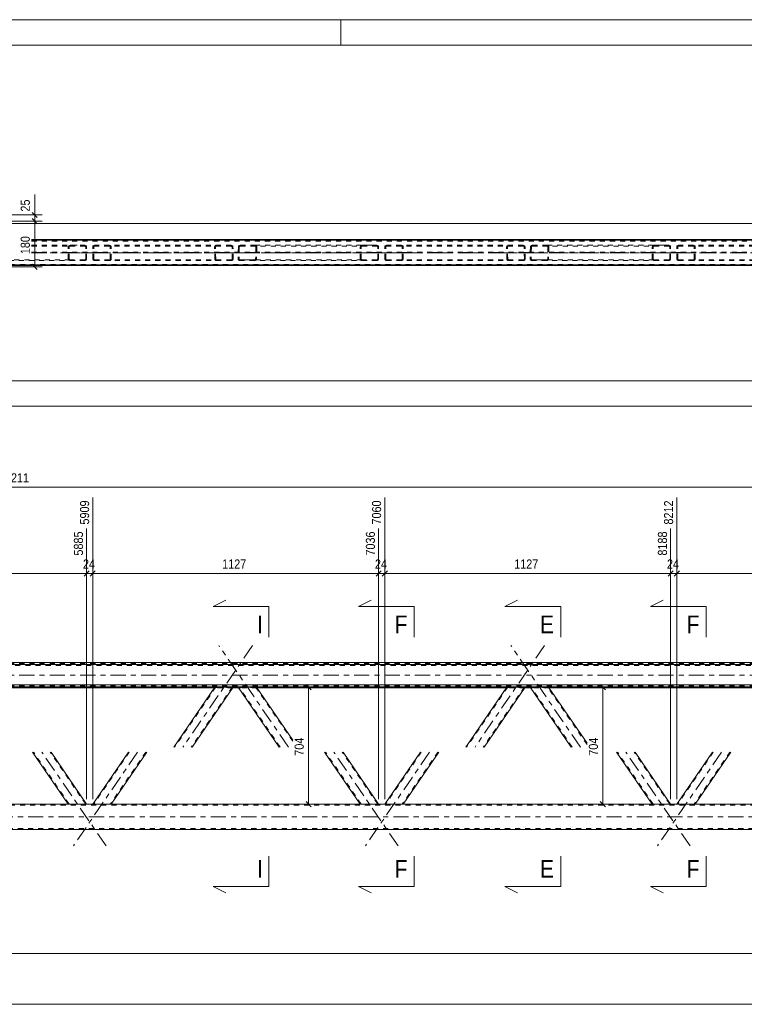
# Model space of a CAD drawing. Header units: millimetres. Extents: x 0 to 914, y 0 to 420.
# Tile 7 of 10: x 431 to 574, y 226 to 420. Entities that reach past the tile are written whole.
import ezdxf

# ---------------------------------------------------------------- set-up
doc = ezdxf.new("R2010")
doc.units = ezdxf.units.MM
for name, pattern in [('XKITLINE00', [0]), ('XKITLINE01', [4, 1, -1, 1, -1]), ('XKITLINE03', [6, 3, -1, 1, -1])]:
    doc.linetypes.add(name, pattern=pattern)
for name, color, linetype, lineweight in [('Arkusz rysunku', 3, 'Continuous', 0), ('Element', 2, 'Continuous', 0), ('Przekrój', 7, 'Continuous', 0), ('Wymiar', 4, 'Continuous', 0)]:
    doc.layers.add(name, color=color, linetype=linetype, lineweight=lineweight)
doc.styles.add('ARIAL', font='ARIAL.TTF')

msp = doc.modelspace()

# ---------------------------------------------------------------- linework, layer by layer
at = {"layer": 'Arkusz rysunku', "linetype": 'XKITLINE00', "lineweight": 0}
for p, q in [((914, 420), (0, 420)), ((494, 415), (494, 420)), ((909, 415), (5, 415))]:
    msp.add_line(p, q, dxfattribs=at)
at = {"layer": 'Element', "linetype": 'XKITLINE00', "lineweight": 0}
for p, q in [((433.02, 376.63), (714.78, 376.63)), ((116.58, 371.64), (714.78, 371.64)), ((116.58, 371.62), (714.78, 371.62)), ((714.78, 371.5), (116.58, 371.5)), ((116.58, 371.48), (714.78, 371.48)), ((116.58, 293.17), (714.78, 293.17)), ((116.58, 292.77), (714.78, 292.77)), ((116.58, 288.78), (714.78, 288.78)), ((698.69, 288.38), (423.18, 288.38)), ((469.05, 288.22), (423.18, 288.22)), ((469.13, 288.33), (461.03, 276.51)), ((472.76, 288.33), (464.67, 276.51)), ((469.13, 288.33), (469.16, 288.34)), ((469.16, 288.34), (469.24, 288.34)), ((469.24, 288.34), (469.36, 288.34)), ((469.36, 288.34), (469.5, 288.34)), ((469.5, 288.34), (472.4, 288.34)), ((472.4, 288.34), (472.54, 288.34)), ((472.54, 288.34), (472.66, 288.34)), ((472.66, 288.34), (472.74, 288.34)), ((473.81, 288.22), (472.68, 288.22)), ((472.74, 288.34), (472.76, 288.33)), ((473.73, 288.33), (473.75, 288.34)), ((481.82, 276.51), (473.73, 288.33)), ((473.75, 288.34), (473.83, 288.34)), ((473.83, 288.34), (473.95, 288.34)), ((473.95, 288.34), (474.08, 288.34)), ((474.08, 288.34), (476.99, 288.34)), ((476.99, 288.34), (477.13, 288.34)), ((477.13, 288.34), (477.25, 288.34)), ((477.25, 288.34), (477.33, 288.34)), ((477.33, 288.34), (477.36, 288.33)), ((484.5, 277.9), (477.36, 288.33)), ((526.61, 288.22), (477.44, 288.22)), ((526.69, 288.33), (518.6, 276.51)), ((530.33, 288.33), (522.24, 276.51)), ((526.69, 288.33), (526.72, 288.34)), ((526.72, 288.34), (526.8, 288.34)), ((526.8, 288.34), (526.92, 288.34)), ((526.92, 288.34), (527.06, 288.34)), ((527.06, 288.34), (529.97, 288.34)), ((529.97, 288.34), (530.11, 288.34)), ((530.11, 288.34), (530.23, 288.34)), ((530.23, 288.34), (530.3, 288.34)), ((531.37, 288.22), (530.25, 288.22)), ((530.3, 288.34), (530.33, 288.33)), ((531.29, 288.33), (531.32, 288.34)), ((539.38, 276.51), (531.29, 288.33)), ((531.32, 288.34), (531.39, 288.34)), ((531.39, 288.34), (531.51, 288.34)), ((531.51, 288.34), (531.65, 288.34)), ((531.65, 288.34), (534.56, 288.34)), ((534.56, 288.34), (534.7, 288.34)), ((534.7, 288.34), (534.82, 288.34)), ((534.82, 288.34), (534.9, 288.34)), ((534.9, 288.34), (534.93, 288.33)), ((542.5, 277.27), (534.93, 288.33)), ((584.18, 288.22), (535.01, 288.22)), ((440.22, 265.26), (433.21, 275.51)), ((443.86, 265.26), (436.84, 275.51)), ((452.08, 275.51), (445.07, 265.26)), ((455.71, 275.51), (448.7, 265.26)), ((497.79, 265.26), (490.77, 275.51)), ((501.42, 265.26), (494.41, 275.51)), ((509.65, 275.51), (502.63, 265.26)), ((513.28, 275.51), (506.27, 265.26)), ((555.35, 265.26), (548.34, 275.51)), ((558.99, 265.26), (551.97, 275.51)), ((567.21, 275.51), (560.2, 265.26)), ((570.85, 275.51), (563.83, 265.26)), ((674.12, 265.26), (420.76, 265.26)), ((416.32, 260.26), (681.73, 260.26))]:
    msp.add_line(p, q, dxfattribs=at)
at = {"layer": 'Element', "linetype": 'XKITLINE01', "lineweight": 0}
for p, q in [((433.02, 376.62), (714.78, 376.62)), ((714.78, 376.5), (433.02, 376.5)), ((681.73, 376.49), (433.02, 376.49)), ((433.02, 376.48), (714.78, 376.48)), ((433.02, 376.29), (681.73, 376.29)), ((433.02, 375.49), (443.49, 375.49)), ((433.02, 375.34), (440.59, 375.34)), ((440.22, 375.19), (440.25, 375.3)), ((440.22, 372.79), (440.22, 375.19)), ((440.25, 375.3), (440.33, 375.4)), ((440.33, 375.4), (440.45, 375.46)), ((440.42, 375.24), (440.4, 375.19)), ((440.4, 372.79), (440.4, 375.19)), ((440.46, 375.29), (440.42, 375.24)), ((440.45, 375.46), (440.59, 375.49)), ((440.52, 375.32), (440.46, 375.29)), ((440.59, 375.34), (440.52, 375.32)), ((440.59, 375.49), (443.49, 375.49)), ((440.59, 375.34), (443.49, 375.34)), ((443.49, 375.49), (443.63, 375.46)), ((443.56, 375.32), (443.49, 375.34)), ((443.62, 375.29), (443.56, 375.32)), ((443.66, 375.24), (443.62, 375.29)), ((443.63, 375.46), (443.75, 375.4)), ((443.68, 375.19), (443.66, 375.24)), ((443.68, 372.79), (443.68, 375.19)), ((443.75, 375.4), (443.83, 375.3)), ((443.83, 375.3), (443.86, 375.19)), ((443.86, 372.79), (443.86, 375.19)), ((445.07, 375.19), (445.09, 375.3)), ((445.07, 372.79), (445.07, 375.19)), ((445.09, 375.3), (445.17, 375.4)), ((445.17, 375.4), (445.29, 375.46)), ((445.26, 375.24), (445.25, 375.19)), ((445.25, 372.79), (445.25, 375.19)), ((445.3, 375.29), (445.26, 375.24)), ((445.29, 375.46), (445.43, 375.49)), ((445.36, 375.32), (445.3, 375.29)), ((445.43, 375.34), (445.36, 375.32)), ((472.34, 375.49), (445.43, 375.49)), ((472.34, 375.34), (445.43, 375.34)), ((448.34, 375.49), (448.48, 375.46)), ((448.41, 375.32), (448.34, 375.34)), ((448.47, 375.29), (448.41, 375.32)), ((448.5, 375.24), (448.47, 375.29)), ((448.48, 375.46), (448.59, 375.4)), ((448.52, 375.19), (448.5, 375.24)), ((448.52, 372.79), (448.52, 375.19)), ((448.59, 375.4), (448.67, 375.3)), ((448.67, 375.3), (448.7, 375.19)), ((448.7, 372.79), (448.7, 375.19)), ((469.1, 375.3), (469.07, 375.19)), ((469.13, 372.79), (469.07, 375.19)), ((469.18, 375.4), (469.1, 375.3)), ((469.29, 375.46), (469.18, 375.4)), ((469.26, 375.19), (469.27, 375.24)), ((469.31, 372.79), (469.26, 375.19)), ((469.27, 375.24), (469.31, 375.29)), ((469.43, 375.49), (469.29, 375.46)), ((469.31, 375.29), (469.37, 375.32)), ((469.37, 375.32), (469.43, 375.34)), ((472.48, 375.46), (472.34, 375.49)), ((472.34, 375.34), (472.41, 375.32)), ((472.41, 375.32), (472.47, 375.29)), ((472.47, 375.29), (472.51, 375.24)), ((472.6, 375.4), (472.48, 375.46)), ((472.51, 375.24), (472.53, 375.19)), ((472.58, 372.79), (472.53, 375.19)), ((472.68, 375.3), (472.6, 375.4)), ((472.71, 375.19), (472.68, 375.3)), ((472.76, 372.79), (472.71, 375.19)), ((473.78, 375.19), (473.73, 372.79)), ((473.81, 375.3), (473.78, 375.19)), ((473.89, 375.4), (473.81, 375.3)), ((474.01, 375.46), (473.89, 375.4)), ((473.96, 375.19), (473.91, 372.79)), ((473.96, 375.19), (473.98, 375.24)), ((473.98, 375.24), (474.02, 375.29)), ((474.15, 375.49), (474.01, 375.46)), ((474.02, 375.29), (474.08, 375.33)), ((474.08, 375.33), (474.15, 375.34)), ((474.15, 375.49), (477.06, 375.49)), ((474.15, 375.34), (498.15, 375.34)), ((474.15, 375.34), (477.05, 375.34)), ((477.05, 375.34), (477.12, 375.33)), ((477.06, 375.49), (501.06, 375.49)), ((477.2, 375.46), (477.06, 375.49)), ((477.12, 375.33), (477.18, 375.29)), ((477.18, 375.29), (477.22, 375.24)), ((477.23, 375.19), (477.18, 372.79)), ((477.31, 375.4), (477.2, 375.46)), ((477.22, 375.24), (477.23, 375.19)), ((477.39, 375.3), (477.31, 375.4)), ((477.41, 375.19), (477.36, 372.79)), ((477.41, 375.19), (477.39, 375.3)), ((497.79, 375.19), (497.82, 375.3)), ((497.79, 372.79), (497.79, 375.19)), ((497.82, 375.3), (497.89, 375.4)), ((497.89, 375.4), (498.01, 375.46)), ((497.98, 375.24), (497.97, 375.19)), ((497.97, 372.79), (497.97, 375.19)), ((498.02, 375.29), (497.98, 375.24)), ((498.01, 375.46), (498.15, 375.49)), ((498.08, 375.32), (498.02, 375.29)), ((498.15, 375.34), (498.08, 375.32)), ((498.15, 375.49), (501.06, 375.49)), ((498.15, 375.34), (501.06, 375.34)), ((501.06, 375.49), (501.2, 375.46)), ((501.13, 375.32), (501.06, 375.34)), ((501.19, 375.29), (501.13, 375.32)), ((501.23, 375.24), (501.19, 375.29)), ((501.2, 375.46), (501.32, 375.4)), ((501.24, 375.19), (501.23, 375.24)), ((501.24, 372.79), (501.24, 375.19)), ((501.32, 375.4), (501.4, 375.3)), ((501.4, 375.3), (501.42, 375.19)), ((501.42, 372.79), (501.42, 375.19)), ((502.63, 375.19), (502.66, 375.3)), ((502.63, 372.79), (502.63, 375.19)), ((502.66, 375.3), (502.74, 375.4)), ((502.74, 375.4), (502.86, 375.46)), ((502.83, 375.24), (502.81, 375.19)), ((502.81, 372.79), (502.81, 375.19)), ((502.87, 375.29), (502.83, 375.24)), ((502.86, 375.46), (502.99, 375.49)), ((502.92, 375.32), (502.87, 375.29)), ((502.99, 375.34), (502.92, 375.32)), ((529.91, 375.49), (502.99, 375.49)), ((529.91, 375.34), (502.99, 375.34)), ((505.9, 375.49), (506.04, 375.46)), ((505.97, 375.32), (505.9, 375.34)), ((506.03, 375.29), (505.97, 375.32)), ((506.07, 375.24), (506.03, 375.29)), ((506.04, 375.46), (506.16, 375.4)), ((506.08, 375.19), (506.07, 375.24)), ((506.08, 372.79), (506.08, 375.19)), ((506.16, 375.4), (506.24, 375.3)), ((506.24, 375.3), (506.27, 375.19)), ((506.27, 372.79), (506.27, 375.19)), ((526.67, 375.3), (526.64, 375.19)), ((526.69, 372.79), (526.64, 375.19)), ((526.74, 375.4), (526.67, 375.3)), ((526.86, 375.46), (526.74, 375.4)), ((526.82, 375.19), (526.83, 375.24)), ((526.87, 372.79), (526.82, 375.19)), ((526.83, 375.24), (526.87, 375.29)), ((527, 375.49), (526.86, 375.46)), ((526.87, 375.29), (526.93, 375.32)), ((526.93, 375.32), (527, 375.34)), ((530.05, 375.46), (529.91, 375.49)), ((529.91, 375.34), (529.98, 375.32)), ((529.98, 375.32), (530.04, 375.29)), ((530.04, 375.29), (530.08, 375.24)), ((530.16, 375.4), (530.05, 375.46)), ((530.08, 375.24), (530.09, 375.19)), ((530.15, 372.79), (530.09, 375.19)), ((530.25, 375.3), (530.16, 375.4)), ((530.28, 375.19), (530.25, 375.3)), ((530.33, 372.79), (530.28, 375.19)), ((531.34, 375.19), (531.29, 372.79)), ((531.37, 375.3), (531.34, 375.19)), ((531.46, 375.4), (531.37, 375.3)), ((531.57, 375.46), (531.46, 375.4)), ((531.53, 375.19), (531.47, 372.79)), ((531.53, 375.19), (531.54, 375.24)), ((531.54, 375.24), (531.58, 375.29)), ((531.71, 375.49), (531.57, 375.46)), ((531.58, 375.29), (531.64, 375.33)), ((531.64, 375.33), (531.71, 375.34)), ((531.71, 375.49), (534.62, 375.49)), ((531.71, 375.34), (555.72, 375.34)), ((531.71, 375.34), (534.62, 375.34)), ((534.62, 375.49), (558.63, 375.49)), ((534.76, 375.46), (534.62, 375.49)), ((534.62, 375.34), (534.69, 375.33)), ((534.69, 375.33), (534.75, 375.29)), ((534.75, 375.29), (534.79, 375.24)), ((534.8, 375.19), (534.75, 372.79)), ((534.88, 375.4), (534.76, 375.46)), ((534.79, 375.24), (534.8, 375.19)), ((534.95, 375.3), (534.88, 375.4)), ((534.98, 375.19), (534.93, 372.79)), ((534.98, 375.19), (534.95, 375.3)), ((555.35, 375.19), (555.38, 375.3)), ((555.35, 372.79), (555.35, 375.19)), ((555.38, 375.3), (555.46, 375.4)), ((555.46, 375.4), (555.58, 375.46)), ((555.55, 375.24), (555.54, 375.19)), ((555.54, 372.79), (555.54, 375.19)), ((555.59, 375.29), (555.55, 375.24)), ((555.58, 375.46), (555.72, 375.49)), ((555.65, 375.32), (555.59, 375.29)), ((555.72, 375.34), (555.65, 375.32)), ((555.72, 375.49), (558.63, 375.49)), ((555.72, 375.34), (558.63, 375.34)), ((558.63, 375.49), (558.76, 375.46)), ((558.7, 375.32), (558.63, 375.34)), ((558.75, 375.29), (558.7, 375.32)), ((558.79, 375.24), (558.75, 375.29)), ((558.76, 375.46), (558.88, 375.4)), ((558.81, 375.19), (558.79, 375.24)), ((558.81, 372.79), (558.81, 375.19)), ((558.88, 375.4), (558.96, 375.3)), ((558.96, 375.3), (558.99, 375.19)), ((558.99, 372.79), (558.99, 375.19)), ((560.2, 375.19), (560.22, 375.3)), ((560.2, 372.79), (560.2, 375.19)), ((560.22, 375.3), (560.3, 375.4)), ((560.3, 375.4), (560.42, 375.46)), ((560.39, 375.24), (560.38, 375.19)), ((560.38, 372.79), (560.38, 375.19)), ((560.43, 375.29), (560.39, 375.24)), ((560.42, 375.46), (560.56, 375.49)), ((560.49, 375.32), (560.43, 375.29)), ((560.56, 375.34), (560.49, 375.32)), ((587.47, 375.49), (560.56, 375.49)), ((587.47, 375.34), (560.56, 375.34)), ((563.47, 375.49), (563.61, 375.46)), ((563.54, 375.32), (563.47, 375.34)), ((563.6, 375.29), (563.54, 375.32)), ((563.64, 375.24), (563.6, 375.29)), ((563.61, 375.46), (563.73, 375.4)), ((563.65, 375.19), (563.64, 375.24)), ((563.65, 372.79), (563.65, 375.19)), ((563.73, 375.4), (563.8, 375.3)), ((563.8, 375.3), (563.83, 375.19)), ((563.83, 372.79), (563.83, 375.19)), ((433.02, 374.14), (714.78, 374.14)), ((433.02, 373.98), (714.78, 373.98)), ((681.73, 371.69), (149.62, 371.69)), ((681.73, 371.49), (149.62, 371.49)), ((440.59, 372.64), (416.93, 372.64)), ((443.49, 372.49), (419.84, 372.49)), ((440.25, 372.67), (440.22, 372.79)), ((440.33, 372.57), (440.25, 372.67)), ((440.45, 372.51), (440.33, 372.57)), ((440.4, 372.79), (440.42, 372.73)), ((440.42, 372.73), (440.46, 372.68)), ((440.59, 372.49), (440.45, 372.51)), ((440.46, 372.68), (440.52, 372.65)), ((440.52, 372.65), (440.59, 372.64)), ((443.49, 372.64), (440.59, 372.64)), ((440.59, 372.49), (443.49, 372.49)), ((443.49, 372.64), (443.56, 372.65)), ((443.63, 372.51), (443.49, 372.49)), ((443.56, 372.65), (443.62, 372.68)), ((443.62, 372.68), (443.66, 372.73)), ((443.75, 372.57), (443.63, 372.51)), ((443.66, 372.73), (443.68, 372.79)), ((443.83, 372.67), (443.75, 372.57)), ((443.86, 372.79), (443.83, 372.67)), ((445.09, 372.67), (445.07, 372.79)), ((445.17, 372.57), (445.09, 372.67)), ((445.29, 372.51), (445.17, 372.57)), ((445.25, 372.79), (445.26, 372.73)), ((445.26, 372.73), (445.3, 372.68)), ((445.43, 372.49), (445.29, 372.51)), ((445.3, 372.68), (445.36, 372.65)), ((445.36, 372.65), (445.43, 372.64)), ((472.4, 372.64), (445.43, 372.64)), ((472.4, 372.49), (445.43, 372.49)), ((448.34, 372.64), (448.41, 372.65)), ((448.48, 372.51), (448.34, 372.49)), ((448.41, 372.65), (448.47, 372.68)), ((448.47, 372.68), (448.5, 372.73)), ((448.59, 372.57), (448.48, 372.51)), ((448.5, 372.73), (448.52, 372.79)), ((448.67, 372.67), (448.59, 372.57)), ((448.7, 372.79), (448.67, 372.67)), ((469.13, 372.79), (469.16, 372.67)), ((469.16, 372.67), (469.24, 372.57)), ((469.24, 372.57), (469.36, 372.51)), ((469.32, 372.73), (469.31, 372.79)), ((469.36, 372.68), (469.32, 372.73)), ((469.42, 372.65), (469.36, 372.68)), ((469.36, 372.51), (469.5, 372.49)), ((469.49, 372.64), (469.42, 372.65)), ((472.47, 372.65), (472.4, 372.64)), ((472.4, 372.49), (472.54, 372.51)), ((472.53, 372.68), (472.47, 372.65)), ((472.57, 372.73), (472.53, 372.68)), ((472.54, 372.51), (472.66, 372.57)), ((472.58, 372.79), (472.57, 372.73)), ((472.66, 372.57), (472.74, 372.67)), ((472.74, 372.67), (472.76, 372.79)), ((473.73, 372.79), (473.75, 372.67)), ((473.75, 372.67), (473.83, 372.57)), ((473.83, 372.57), (473.95, 372.51)), ((473.92, 372.73), (473.91, 372.79)), ((473.96, 372.68), (473.92, 372.73)), ((473.95, 372.51), (474.08, 372.49)), ((474.02, 372.65), (473.96, 372.68)), ((474.09, 372.64), (474.02, 372.65)), ((476.99, 372.49), (474.08, 372.49)), ((498.15, 372.64), (474.09, 372.64)), ((474.09, 372.64), (477, 372.64)), ((476.99, 372.49), (477.13, 372.51)), ((501.06, 372.49), (476.99, 372.49)), ((477.06, 372.65), (477, 372.64)), ((477.12, 372.68), (477.06, 372.65)), ((477.17, 372.73), (477.12, 372.68)), ((477.13, 372.51), (477.25, 372.57)), ((477.18, 372.79), (477.17, 372.73)), ((477.25, 372.57), (477.33, 372.67)), ((477.33, 372.67), (477.36, 372.79)), ((497.82, 372.67), (497.79, 372.79)), ((497.89, 372.57), (497.82, 372.67)), ((498.01, 372.51), (497.89, 372.57)), ((497.97, 372.79), (497.98, 372.73)), ((497.98, 372.73), (498.02, 372.68)), ((498.15, 372.49), (498.01, 372.51)), ((498.02, 372.68), (498.08, 372.65)), ((498.08, 372.65), (498.15, 372.64)), ((501.06, 372.64), (498.15, 372.64)), ((498.15, 372.49), (501.06, 372.49)), ((501.06, 372.64), (501.13, 372.65)), ((501.2, 372.51), (501.06, 372.49)), ((501.13, 372.65), (501.19, 372.68)), ((501.19, 372.68), (501.23, 372.73)), ((501.32, 372.57), (501.2, 372.51)), ((501.23, 372.73), (501.24, 372.79)), ((501.4, 372.67), (501.32, 372.57)), ((501.42, 372.79), (501.4, 372.67)), ((502.66, 372.67), (502.63, 372.79)), ((502.74, 372.57), (502.66, 372.67)), ((502.86, 372.51), (502.74, 372.57)), ((502.81, 372.79), (502.83, 372.73)), ((502.83, 372.73), (502.87, 372.68)), ((502.99, 372.49), (502.86, 372.51)), ((502.87, 372.68), (502.92, 372.65)), ((502.92, 372.65), (502.99, 372.64)), ((529.97, 372.64), (502.99, 372.64)), ((529.97, 372.49), (502.99, 372.49)), ((505.9, 372.64), (505.97, 372.65)), ((506.04, 372.51), (505.9, 372.49)), ((505.97, 372.65), (506.03, 372.68)), ((506.03, 372.68), (506.07, 372.73)), ((506.16, 372.57), (506.04, 372.51)), ((506.07, 372.73), (506.08, 372.79)), ((506.24, 372.67), (506.16, 372.57)), ((506.27, 372.79), (506.24, 372.67)), ((526.69, 372.79), (526.72, 372.67)), ((526.72, 372.67), (526.8, 372.57)), ((526.8, 372.57), (526.92, 372.51)), ((526.89, 372.73), (526.87, 372.79)), ((526.93, 372.68), (526.89, 372.73)), ((526.92, 372.51), (527.06, 372.49)), ((526.99, 372.65), (526.93, 372.68)), ((527.06, 372.64), (526.99, 372.65)), ((530.04, 372.65), (529.97, 372.64)), ((529.97, 372.49), (530.11, 372.51)), ((530.09, 372.68), (530.04, 372.65)), ((530.13, 372.73), (530.09, 372.68)), ((530.11, 372.51), (530.23, 372.57)), ((530.15, 372.79), (530.13, 372.73)), ((530.23, 372.57), (530.3, 372.67)), ((530.3, 372.67), (530.33, 372.79)), ((531.29, 372.79), (531.32, 372.67)), ((531.32, 372.67), (531.39, 372.57)), ((531.39, 372.57), (531.51, 372.51)), ((531.49, 372.73), (531.47, 372.79)), ((531.53, 372.68), (531.49, 372.73)), ((531.51, 372.51), (531.65, 372.49)), ((531.58, 372.65), (531.53, 372.68)), ((531.65, 372.64), (531.58, 372.65)), ((555.72, 372.64), (531.65, 372.64)), ((531.65, 372.64), (534.56, 372.64)), ((534.56, 372.49), (531.65, 372.49)), ((534.63, 372.65), (534.56, 372.64)), ((534.56, 372.49), (534.7, 372.51)), ((558.63, 372.49), (534.56, 372.49)), ((534.69, 372.68), (534.63, 372.65)), ((534.73, 372.73), (534.69, 372.68)), ((534.7, 372.51), (534.82, 372.57)), ((534.75, 372.79), (534.73, 372.73)), ((534.82, 372.57), (534.9, 372.67)), ((534.9, 372.67), (534.93, 372.79)), ((555.38, 372.67), (555.35, 372.79)), ((555.46, 372.57), (555.38, 372.67)), ((555.58, 372.51), (555.46, 372.57)), ((555.54, 372.79), (555.55, 372.73)), ((555.55, 372.73), (555.59, 372.68)), ((555.72, 372.49), (555.58, 372.51)), ((555.59, 372.68), (555.65, 372.65)), ((555.65, 372.65), (555.72, 372.64)), ((558.63, 372.64), (555.72, 372.64)), ((555.72, 372.49), (558.63, 372.49)), ((558.63, 372.64), (558.7, 372.65)), ((558.76, 372.51), (558.63, 372.49)), ((558.7, 372.65), (558.75, 372.68)), ((558.75, 372.68), (558.79, 372.73)), ((558.88, 372.57), (558.76, 372.51)), ((558.79, 372.73), (558.81, 372.79)), ((558.96, 372.67), (558.88, 372.57)), ((558.99, 372.79), (558.96, 372.67)), ((560.22, 372.67), (560.2, 372.79)), ((560.3, 372.57), (560.22, 372.67)), ((560.42, 372.51), (560.3, 372.57)), ((560.38, 372.79), (560.39, 372.73)), ((560.39, 372.73), (560.43, 372.68)), ((560.56, 372.49), (560.42, 372.51)), ((560.43, 372.68), (560.49, 372.65)), ((560.49, 372.65), (560.56, 372.64)), ((587.53, 372.64), (560.56, 372.64)), ((587.54, 372.49), (560.56, 372.49)), ((563.47, 372.64), (563.54, 372.65)), ((563.61, 372.51), (563.47, 372.49)), ((563.54, 372.65), (563.6, 372.68)), ((563.6, 372.68), (563.64, 372.73)), ((563.73, 372.57), (563.61, 372.51)), ((563.64, 372.73), (563.65, 372.79)), ((563.8, 372.67), (563.73, 372.57)), ((563.83, 372.79), (563.8, 372.67)), ((116.58, 293.02), (714.78, 293.02)), ((714.78, 292.67), (116.58, 292.67)), ((714.78, 292.62), (116.58, 292.62)), ((116.58, 288.72), (714.78, 288.72)), ((116.58, 288.62), (714.78, 288.62)), ((469.31, 288.33), (461.22, 276.51)), ((472.58, 288.33), (464.49, 276.51)), ((472.68, 288.22), (469.05, 288.22)), ((469.1, 288.26), (469.07, 288.26)), ((469.18, 288.25), (469.1, 288.26)), ((469.29, 288.25), (469.18, 288.25)), ((469.26, 288.26), (469.27, 288.26)), ((469.27, 288.26), (469.3, 288.26)), ((469.43, 288.25), (469.29, 288.25)), ((469.3, 288.26), (469.31, 288.26)), ((469.31, 288.33), (469.32, 288.34)), ((469.31, 288.26), (469.37, 288.25)), ((469.32, 288.34), (469.35, 288.34)), ((469.35, 288.34), (469.36, 288.34)), ((469.42, 288.34), (469.36, 288.34)), ((469.37, 288.25), (469.43, 288.25)), ((469.49, 288.34), (469.42, 288.34)), ((469.43, 288.25), (472.34, 288.25)), ((469.43, 288.25), (472.34, 288.25)), ((469.49, 288.34), (472.4, 288.34)), ((472.34, 288.25), (472.41, 288.25)), ((472.48, 288.25), (472.34, 288.25)), ((472.47, 288.34), (472.4, 288.34)), ((472.41, 288.25), (472.47, 288.26)), ((472.53, 288.34), (472.47, 288.34)), ((472.47, 288.26), (472.48, 288.26)), ((472.48, 288.26), (472.51, 288.26)), ((472.48, 288.25), (472.52, 288.25)), ((472.51, 288.26), (472.53, 288.26)), ((472.52, 288.25), (472.6, 288.25)), ((472.53, 288.34), (472.54, 288.34)), ((472.54, 288.34), (472.57, 288.34)), ((472.57, 288.34), (472.58, 288.33)), ((472.68, 288.26), (472.6, 288.25)), ((472.71, 288.26), (472.68, 288.26)), ((473.73, 288.33), (473.78, 288.26)), ((473.81, 288.26), (473.78, 288.26)), ((473.89, 288.25), (473.81, 288.26)), ((477.44, 288.22), (473.81, 288.22)), ((474.01, 288.25), (473.89, 288.25)), ((473.91, 288.33), (473.92, 288.34)), ((473.96, 288.26), (473.91, 288.33)), ((473.92, 288.34), (473.95, 288.34)), ((473.95, 288.34), (473.96, 288.34)), ((474.02, 288.34), (473.96, 288.34)), ((482, 276.51), (473.96, 288.26)), ((473.96, 288.26), (473.98, 288.26)), ((473.98, 288.26), (474, 288.26)), ((474, 288.26), (474.02, 288.26)), ((474.15, 288.25), (474.01, 288.25)), ((474.09, 288.34), (474.02, 288.34)), ((474.02, 288.26), (474.08, 288.25)), ((474.08, 288.25), (474.15, 288.25)), ((474.09, 288.34), (477, 288.34)), ((474.15, 288.25), (477.05, 288.25)), ((474.15, 288.25), (477.06, 288.25)), ((477.06, 288.34), (477, 288.34)), ((477.05, 288.25), (477.12, 288.25)), ((477.12, 288.34), (477.06, 288.34)), ((477.2, 288.25), (477.06, 288.25)), ((477.12, 288.34), (477.14, 288.34)), ((477.12, 288.25), (477.18, 288.26)), ((477.14, 288.34), (477.17, 288.34)), ((477.17, 288.34), (477.18, 288.33)), ((477.23, 288.26), (477.18, 288.33)), ((477.18, 288.26), (477.19, 288.26)), ((477.19, 288.26), (477.22, 288.26)), ((477.2, 288.25), (477.24, 288.25)), ((477.22, 288.26), (477.23, 288.26)), ((484.5, 277.64), (477.23, 288.26)), ((477.24, 288.25), (477.31, 288.25)), ((477.39, 288.26), (477.31, 288.25)), ((477.36, 288.33), (477.41, 288.26)), ((477.41, 288.26), (477.39, 288.26)), ((526.87, 288.33), (518.78, 276.51)), ((530.15, 288.33), (522.05, 276.51)), ((530.25, 288.22), (526.61, 288.22)), ((526.67, 288.26), (526.64, 288.26)), ((526.74, 288.25), (526.67, 288.26)), ((526.86, 288.25), (526.74, 288.25)), ((526.82, 288.26), (526.83, 288.26)), ((526.83, 288.26), (526.86, 288.26)), ((526.86, 288.26), (526.87, 288.26)), ((527, 288.25), (526.86, 288.25)), ((526.87, 288.33), (526.89, 288.34)), ((526.87, 288.26), (526.93, 288.25)), ((526.89, 288.34), (526.92, 288.34)), ((526.92, 288.34), (526.93, 288.34)), ((526.99, 288.34), (526.93, 288.34)), ((526.93, 288.25), (527, 288.25)), ((527.06, 288.34), (526.99, 288.34)), ((527, 288.25), (529.91, 288.25)), ((527, 288.25), (529.91, 288.25)), ((527.06, 288.34), (529.97, 288.34)), ((529.91, 288.25), (529.98, 288.25)), ((530.05, 288.25), (529.91, 288.25)), ((530.04, 288.34), (529.97, 288.34)), ((529.98, 288.25), (530.04, 288.26)), ((530.09, 288.34), (530.04, 288.34)), ((530.04, 288.26), (530.05, 288.26)), ((530.05, 288.26), (530.08, 288.26)), ((530.05, 288.25), (530.09, 288.25)), ((530.08, 288.26), (530.09, 288.26)), ((530.09, 288.34), (530.1, 288.34)), ((530.09, 288.25), (530.16, 288.25)), ((530.1, 288.34), (530.13, 288.34)), ((530.13, 288.34), (530.15, 288.33)), ((530.25, 288.26), (530.16, 288.25)), ((530.28, 288.26), (530.25, 288.26)), ((531.29, 288.33), (531.34, 288.26)), ((531.37, 288.26), (531.34, 288.26)), ((531.46, 288.25), (531.37, 288.26)), ((535.01, 288.22), (531.37, 288.22)), ((531.57, 288.25), (531.46, 288.25)), ((531.47, 288.33), (531.49, 288.34)), ((531.53, 288.26), (531.47, 288.33)), ((531.49, 288.34), (531.52, 288.34)), ((531.52, 288.34), (531.53, 288.34)), ((531.58, 288.34), (531.53, 288.34)), ((539.57, 276.51), (531.53, 288.26)), ((531.53, 288.26), (531.54, 288.26)), ((531.54, 288.26), (531.57, 288.26)), ((531.57, 288.26), (531.58, 288.26)), ((531.71, 288.25), (531.57, 288.25)), ((531.65, 288.34), (531.58, 288.34)), ((531.58, 288.26), (531.64, 288.25)), ((531.64, 288.25), (531.71, 288.25)), ((531.65, 288.34), (534.56, 288.34)), ((531.71, 288.25), (534.62, 288.25)), ((531.71, 288.25), (534.62, 288.25)), ((534.63, 288.34), (534.56, 288.34)), ((534.62, 288.25), (534.69, 288.25)), ((534.76, 288.25), (534.62, 288.25)), ((534.69, 288.34), (534.63, 288.34)), ((534.69, 288.34), (534.7, 288.34)), ((534.69, 288.25), (534.75, 288.26)), ((534.7, 288.34), (534.73, 288.34)), ((534.73, 288.34), (534.75, 288.33)), ((534.8, 288.26), (534.75, 288.33)), ((534.75, 288.26), (534.76, 288.26)), ((534.76, 288.26), (534.79, 288.26)), ((534.76, 288.25), (534.8, 288.25)), ((534.79, 288.26), (534.8, 288.26)), ((542.5, 277), (534.8, 288.26)), ((534.8, 288.25), (534.88, 288.25)), ((534.95, 288.26), (534.88, 288.25)), ((534.93, 288.33), (534.98, 288.26)), ((534.98, 288.26), (534.95, 288.26)), ((440.4, 265.26), (433.39, 275.51)), ((443.68, 265.26), (436.66, 275.51)), ((452.26, 275.51), (445.25, 265.26)), ((455.53, 275.51), (448.52, 265.26)), ((497.97, 265.26), (490.96, 275.51)), ((501.24, 265.26), (494.23, 275.51)), ((509.83, 275.51), (502.81, 265.26)), ((513.1, 275.51), (506.08, 265.26)), ((555.54, 265.26), (548.52, 275.51)), ((558.81, 265.26), (551.79, 275.51)), ((567.39, 275.51), (560.38, 265.26)), ((570.67, 275.51), (563.65, 265.26)), ((681.73, 265.06), (420.76, 265.06)), ((443.86, 265.26), (440.22, 265.26)), ((448.7, 265.26), (445.07, 265.26)), ((501.42, 265.26), (497.79, 265.26)), ((506.27, 265.26), (502.63, 265.26)), ((558.99, 265.26), (555.35, 265.26)), ((563.83, 265.26), (560.2, 265.26)), ((416.32, 260.46), (681.73, 260.46))]:
    msp.add_line(p, q, dxfattribs=at)
at = {"layer": 'Element', "linetype": 'XKITLINE03', "lineweight": 0}
for p, q in [((433.02, 374.06), (722.5, 374.06)), ((433.02, 373.99), (691.73, 373.99)), ((447.69, 373.99), (433.02, 373.99)), ((476.57, 373.99), (441.24, 373.99)), ((505.25, 373.99), (469.92, 373.99)), ((534.13, 373.99), (498.8, 373.99)), ((562.82, 373.99), (527.49, 373.99)), ((591.7, 373.99), (556.37, 373.99)), ((476.57, 296.55), (462.85, 276.51)), ((483.64, 276.51), (469.92, 296.55)), ((534.13, 296.55), (520.42, 276.51)), ((541.2, 276.51), (527.49, 296.55)), ((106.58, 290.7), (724.78, 290.7)), ((447.69, 257.01), (435.02, 275.51)), ((453.9, 275.51), (441.24, 257.01)), ((505.25, 257.01), (492.59, 275.51)), ((511.46, 275.51), (498.8, 257.01)), ((562.82, 257.01), (550.16, 275.51)), ((569.03, 275.51), (556.37, 257.01)), ((414.32, 262.76), (691.73, 262.76))]:
    msp.add_line(p, q, dxfattribs=at)
at = {"layer": 'Przekrój', "linetype": 'XKITLINE00', "lineweight": 0}
for p, q in [((468.77, 304.21), (471.27, 305.46)), ((497.42, 304.21), (499.92, 305.46)), ((526.33, 304.21), (528.83, 305.46)), ((554.99, 304.21), (557.49, 305.46)), ((473.77, 304.21), (468.77, 304.21)), ((479.77, 304.21), (473.77, 304.21)), ((479.77, 304.21), (479.77, 298.21)), ((502.42, 304.21), (497.42, 304.21)), ((508.42, 304.21), (502.42, 304.21)), ((508.42, 304.21), (508.42, 298.21)), ((531.33, 304.21), (526.33, 304.21)), ((537.33, 304.21), (531.33, 304.21)), ((537.33, 304.21), (537.33, 298.21)), ((559.99, 304.21), (554.99, 304.21)), ((565.99, 304.21), (559.99, 304.21)), ((565.99, 304.21), (565.99, 298.21)), ((479.77, 248.98), (479.77, 254.98)), ((508.42, 248.98), (508.42, 254.98)), ((537.33, 248.98), (537.33, 254.98)), ((565.99, 248.98), (565.99, 254.98)), ((468.77, 248.98), (471.27, 247.73)), ((473.77, 248.98), (468.77, 248.98)), ((479.77, 248.98), (473.77, 248.98)), ((497.42, 248.98), (499.92, 247.73)), ((502.42, 248.98), (497.42, 248.98)), ((508.42, 248.98), (502.42, 248.98)), ((526.33, 248.98), (528.83, 247.73)), ((531.33, 248.98), (526.33, 248.98)), ((537.33, 248.98), (531.33, 248.98)), ((554.99, 248.98), (557.49, 247.73)), ((559.99, 248.98), (554.99, 248.98)), ((565.99, 248.98), (559.99, 248.98))]:
    msp.add_line(p, q, dxfattribs=at)
at = {"layer": 'Wymiar', "linetype": 'XKITLINE00', "lineweight": 0}
for p, q in [((433.62, 381.48), (433.62, 385.5)), ((433.62, 381.48), (433.62, 385.5)), ((422.18, 381.48), (435.06, 381.48)), ((433.11, 381.99), (434.13, 380.97)), ((433.11, 380.76), (434.13, 379.74)), ((433.11, 380.76), (434.13, 379.74)), ((433.62, 380.25), (433.62, 381.48)), ((417.68, 380.25), (435.06, 380.25)), ((417.68, 380.25), (435.06, 380.25)), ((422.12, 379.81), (727.06, 379.81)), ((433.62, 371.23), (433.62, 380.25)), ((713.78, 376.48), (433.02, 376.48)), ((424.18, 371.23), (435.06, 371.23)), ((433.11, 371.74), (434.13, 370.73)), ((149.62, 348.76), (681.73, 348.76)), ((121.18, 343.76), (714.78, 343.76)), ((149.62, 327.76), (710.18, 327.76)), ((445.07, 266.26), (445.07, 325.74)), ((445.07, 313.88), (445.07, 325.74)), ((502.63, 266.26), (502.63, 325.74)), ((502.63, 313.88), (502.63, 325.74)), ((560.2, 266.26), (560.2, 325.74)), ((560.2, 313.88), (560.2, 325.74)), ((443.86, 313.88), (443.86, 319.62)), ((443.86, 266.26), (443.86, 319.62)), ((501.42, 313.88), (501.42, 319.62)), ((501.42, 266.26), (501.42, 319.62)), ((558.99, 313.88), (558.99, 319.62)), ((558.99, 266.26), (558.99, 319.62)), ((444.37, 311.27), (443.35, 310.25)), ((444.37, 311.27), (443.35, 310.25)), ((443.86, 266.26), (443.86, 311.36)), ((445.57, 311.27), (444.56, 310.25)), ((445.57, 311.27), (444.56, 310.25)), ((445.07, 266.26), (445.07, 311.36)), ((501.93, 311.27), (500.91, 310.25)), ((501.93, 311.27), (500.91, 310.25)), ((501.42, 266.26), (501.42, 311.36)), ((503.14, 311.27), (502.12, 310.25)), ((503.14, 311.27), (502.12, 310.25)), ((502.63, 266.26), (502.63, 311.36)), ((559.5, 311.27), (558.48, 310.25)), ((559.5, 311.27), (558.48, 310.25)), ((558.99, 266.26), (558.99, 311.36)), ((560.71, 311.27), (559.69, 310.25)), ((560.71, 311.27), (559.69, 310.25)), ((560.2, 266.26), (560.2, 311.36)), ((387.5, 310.76), (443.86, 310.76)), ((443.86, 310.76), (445.07, 310.76)), ((445.07, 310.76), (501.42, 310.76)), ((501.42, 310.76), (502.63, 310.76)), ((502.63, 310.76), (558.99, 310.76)), ((558.99, 310.76), (560.2, 310.76)), ((560.2, 310.76), (616.56, 310.76)), ((470.13, 288.34), (489.06, 288.34)), ((487.11, 288.85), (488.13, 287.83)), ((487.62, 265.26), (487.62, 288.34)), ((527.7, 288.34), (547.06, 288.34)), ((545.11, 288.85), (546.13, 287.83)), ((545.62, 265.26), (545.62, 288.34)), ((478.36, 265.26), (489.06, 265.26)), ((487.11, 265.77), (488.13, 264.75)), ((535.92, 265.26), (547.06, 265.26)), ((545.11, 265.77), (546.13, 264.75)), ((149.62, 235.76), (683.78, 235.76)), ((116.18, 225.76), (715.18, 225.76))]:
    msp.add_line(p, q, dxfattribs=at)

# ---------------------------------------------------------------- texts
at = {"layer": 'Przekrój', "style": 'ARIAL', "width": 0.85}
for s, p in [('I', (477.47, 298.96)), ('F', (504.57, 298.96)), ('E', (533.22, 298.96)), ('F', (562.14, 298.96)), ('I', (477.47, 250.73)), ('F', (504.57, 250.73)), ('E', (533.22, 250.73)), ('F', (562.14, 250.73))]:
    msp.add_text(s, height=3.5, dxfattribs=at).set_placement(p)
at = {"layer": 'Wymiar', "style": 'ARIAL', "width": 0.85}
for s, p in [('25', (432.66, 382.15)), ('180', (432.66, 373.74)), ('5909', (444.35, 320.4)), ('7060', (501.91, 320.4)), ('8212', (559.48, 320.4)), ('5885', (443.14, 314.28)), ('7036', (500.7, 314.28)), ('8188', (558.27, 314.28)), ('704', (486.66, 274.8)), ('704', (544.66, 274.8))]:
    msp.add_text(s, height=1.8, rotation=90.0002, dxfattribs=at).set_placement(p)
for s, p in [('11211', (426.56, 328.72)), ('24', (443.13, 311.72)), ('1127', (470.57, 311.72)), ('24', (500.69, 311.72)), ('1127', (528.14, 311.72)), ('24', (558.26, 311.72))]:
    msp.add_text(s, height=1.8, dxfattribs=at).set_placement(p)

doc.saveas('drawing.dxf')
